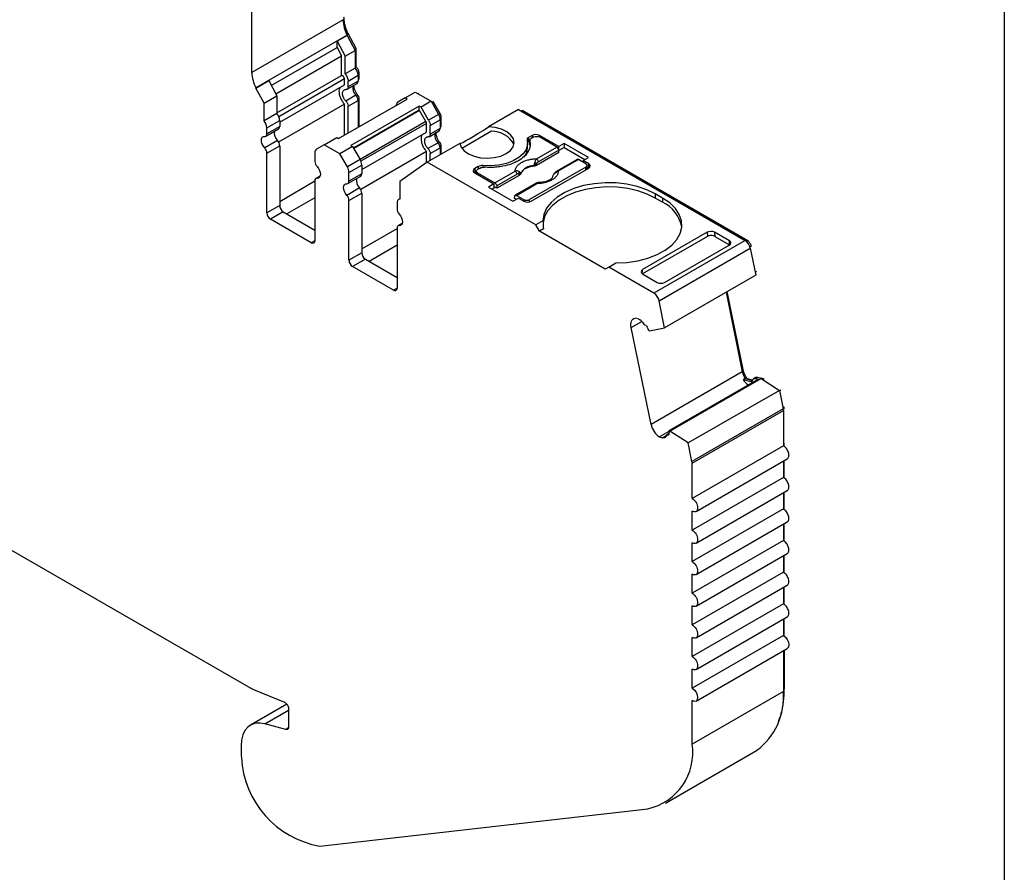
# Model space of a CAD drawing. Header units: millimetres. Extents: x 6 to 273, y 6 to 210.
# Tile 7 of 8: x 235 to 273, y 146 to 179. Entities that reach past the tile are written whole.
import ezdxf

# ---------------------------------------------------------------- set-up
doc = ezdxf.new("R2010")
doc.units = ezdxf.units.MM
doc.linetypes.add('SLD-Solid', pattern=[0])
doc.layers.add('TEXT', color=140, linetype='SLD-Solid', lineweight=25)

msp = doc.modelspace()

# ---------------------------------------------------------------- linework, layer by layer
for p, q in [((243.885, 176.568), (243.885, 181.894)), ((247.421, 178.609), (243.885, 176.568)), ((247.579, 178.003), (244.043, 175.962)), ((247.579, 178.001), (247.19, 177.777)), ((247.614, 178.077), (247.559, 178.045)), ((247.561, 178.041), (247.614, 178.072)), ((247.579, 178.001), (247.579, 178.003)), ((247.579, 178.001), (247.893, 177.419)), ((247.614, 178.072), (247.614, 178.077)), ((247.928, 177.489), (247.614, 178.072)), ((244.639, 176.06), (247.19, 177.533)), ((247.19, 177.533), (247.19, 177.777)), ((247.19, 177.777), (247.504, 177.194)), ((247.19, 177.533), (247.363, 177.213)), ((247.872, 177.457), (247.928, 177.489)), ((247.928, 176.78), (247.928, 177.489)), ((244.811, 175.74), (247.363, 177.213)), ((247.363, 176.443), (247.363, 177.213)), ((247.504, 177.194), (247.893, 177.419)), ((247.504, 176.509), (247.504, 177.194)), ((247.893, 177.419), (247.893, 176.733)), ((247.893, 176.733), (247.504, 176.509)), ((247.893, 176.759), (247.928, 176.78)), ((244.853, 174.994), (247.363, 176.443)), ((247.614, 176.23), (248.003, 176.455)), ((247.994, 176.531), (248.039, 176.557)), ((248.003, 176.455), (248.003, 176.227)), ((248.003, 176.309), (248.039, 176.329)), ((248.039, 176.329), (248.039, 176.557)), ((244.043, 175.96), (244.538, 176.246)), ((244.043, 175.962), (244.043, 175.96)), ((244.358, 175.378), (244.043, 175.96)), ((244.538, 176.246), (244.853, 175.663)), ((247.473, 176.312), (244.932, 174.845)), ((244.963, 174.635), (247.473, 176.084)), ((247.473, 176.084), (247.473, 176.312)), ((247.573, 175.911), (247.962, 176.136)), ((247.614, 176.003), (247.614, 176.23)), ((248.003, 176.227), (247.614, 176.003)), ((248.003, 176.275), (248.018, 176.284)), ((244.358, 175.378), (244.853, 175.663)), ((244.853, 175.663), (244.853, 174.978)), ((247.918, 175.678), (247.529, 175.453)), ((247.996, 175.68), (247.942, 175.649)), ((247.991, 175.553), (248.039, 175.581)), ((248.039, 174.459), (248.039, 175.581)), ((249.83, 175.575), (249.538, 175.406)), ((249.83, 175.575), (250.218, 175.799)), ((249.9, 175.534), (249.83, 175.575)), ((250.218, 175.799), (250.832, 175.445)), ((250.318, 175.741), (250.354, 175.762)), ((244.358, 174.692), (244.358, 175.378)), ((247.473, 175.336), (244.921, 173.863)), ((247.249, 174.003), (249.9, 175.534)), ((247.473, 174.133), (247.473, 175.336)), ((247.614, 175.254), (248.003, 175.479)), ((247.614, 174.214), (247.614, 175.254)), ((250.372, 175.261), (247.72, 173.731)), ((248.003, 175.479), (248.003, 174.439)), ((250.372, 175.098), (250.372, 175.261)), ((250.443, 175.221), (250.372, 175.261)), ((250.832, 175.445), (250.443, 175.221)), ((250.734, 174.716), (250.443, 175.221)), ((250.832, 175.445), (251.123, 174.94)), ((250.852, 175.409), (250.908, 175.442)), ((251.179, 174.973), (250.908, 175.442)), ((244.853, 174.978), (244.358, 174.692)), ((250.372, 175.098), (247.826, 173.629)), ((250.384, 175.091), (247.832, 173.618)), ((250.384, 175.091), (250.372, 175.098)), ((250.634, 174.658), (250.384, 175.091)), ((251.123, 174.94), (250.734, 174.716)), ((251.123, 174.94), (251.179, 174.973)), ((251.176, 174.808), (251.221, 174.833)), ((251.221, 174.492), (251.221, 174.833)), ((254.219, 175.123), (253.057, 174.453)), ((254.219, 175.123), (263, 170.054)), ((254.321, 175.064), (254.356, 175.084)), ((263.106, 170.033), (254.356, 175.084)), ((244.468, 174.414), (244.963, 174.7)), ((244.963, 174.472), (244.468, 174.186)), ((244.468, 174.186), (244.468, 174.414)), ((244.963, 174.7), (244.963, 174.472)), ((250.634, 174.658), (248.082, 173.185)), ((250.655, 174.588), (248.114, 173.121)), ((250.655, 174.248), (250.655, 174.588)), ((250.796, 174.507), (251.185, 174.731)), ((250.796, 174.166), (250.796, 174.507)), ((251.185, 174.731), (251.185, 174.39)), ((251.185, 174.472), (251.221, 174.492)), ((251.185, 174.438), (251.2, 174.447)), ((244.426, 174.095), (244.921, 174.381)), ((246.683, 173.758), (247.178, 174.044)), ((247.178, 174.044), (247.249, 174.003)), ((248.145, 172.798), (250.655, 174.248)), ((250.755, 174.074), (251.144, 174.299)), ((251.185, 174.39), (250.796, 174.166)), ((253.17, 174.282), (252.025, 173.621)), ((254.749, 174.123), (254.607, 174.041)), ((254.607, 174.041), (254.607, 173.878)), ((254.82, 174.062), (254.714, 174)), ((254.749, 174.123), (254.749, 174.021)), ((255.777, 173.693), (255.032, 174.123)), ((255.032, 174.123), (255.032, 174.062)), ((255.709, 173.67), (255.032, 174.062)), ((244.878, 173.922), (244.383, 173.637)), ((244.468, 173.438), (244.963, 173.724)), ((244.963, 173.724), (244.963, 171.403)), ((246.683, 173.758), (246.391, 173.59)), ((247.296, 173.404), (246.683, 173.758)), ((247.791, 173.69), (247.296, 173.404)), ((247.72, 173.731), (247.791, 173.69)), ((247.791, 173.69), (248.082, 173.185)), ((251.951, 173.814), (250.683, 173.082)), ((251.1, 173.841), (250.711, 173.616)), ((251.178, 173.843), (251.124, 173.812)), ((251.173, 173.716), (251.221, 173.744)), ((251.221, 173.392), (251.221, 173.744)), ((254.57, 173.643), (254.57, 173.807)), ((254.657, 173.906), (254.607, 173.878)), ((254.655, 173.919), (254.655, 173.755)), ((254.657, 173.739), (254.657, 173.902)), ((254.922, 173.216), (255.709, 173.67)), ((255.989, 173.815), (255.777, 173.693)), ((255.777, 173.568), (255.777, 173.693)), ((255.989, 173.652), (255.782, 173.532)), ((256.937, 173.268), (255.989, 173.815)), ((255.989, 173.815), (255.989, 173.652)), ((255.989, 173.652), (256.796, 173.186)), ((244.468, 171.118), (244.468, 173.438)), ((246.329, 173.452), (246.329, 173.112)), ((247.588, 172.899), (247.296, 173.404)), ((250.655, 173.499), (248.103, 172.026)), ((250.655, 173.062), (250.655, 173.499)), ((250.796, 173.418), (251.185, 173.642)), ((250.796, 173.147), (250.796, 173.418)), ((251.185, 173.642), (251.185, 173.372)), ((255.787, 173.463), (254.921, 172.963)), ((255.78, 173.555), (254.993, 173.101)), ((255.787, 173.463), (255.78, 173.555)), ((256.725, 173.145), (256.937, 173.268)), ((248.082, 173.185), (247.588, 172.899)), ((247.65, 172.69), (248.145, 172.976)), ((248.145, 172.976), (248.145, 172.635)), ((250.683, 173.082), (249.621, 172.339)), ((254.89, 170.653), (250.683, 173.082)), ((252.663, 172.919), (252.522, 172.837)), ((252.663, 172.919), (252.663, 172.817)), ((252.836, 172.951), (252.836, 172.888)), ((256.835, 172.898), (254.643, 171.633)), ((254.815, 172.946), (254.815, 172.931)), ((254.921, 172.963), (254.918, 173.028)), ((256.496, 173.192), (255.709, 172.738)), ((256.546, 173.187), (255.759, 172.733)), ((256.835, 173.021), (256.546, 173.187)), ((256.941, 173.021), (256.725, 173.145)), ((256.725, 173.145), (256.725, 173.084)), ((256.835, 172.796), (256.835, 172.898)), ((256.879, 172.822), (256.879, 172.959)), ((256.941, 172.857), (256.879, 172.893)), ((256.941, 172.857), (256.941, 173.021)), ((246.532, 172.548), (246.371, 172.455)), ((246.414, 172.464), (246.524, 172.527)), ((247.608, 172.258), (248.103, 172.544)), ((247.65, 172.349), (247.65, 172.69)), ((248.145, 172.635), (247.65, 172.349)), ((252.522, 172.837), (252.522, 172.674)), ((252.584, 172.71), (252.522, 172.674)), ((252.522, 172.674), (253.267, 172.243)), ((252.584, 172.735), (252.584, 172.638)), ((252.734, 172.857), (252.628, 172.796)), ((252.628, 172.674), (253.305, 172.283)), ((252.628, 172.613), (252.628, 172.674)), ((253.305, 172.283), (254.092, 172.737)), ((254.163, 172.622), (253.376, 172.167)), ((254.248, 172.574), (253.382, 172.075)), ((254.248, 172.574), (254.242, 172.637)), ((254.303, 172.635), (254.302, 172.65)), ((254.714, 171.572), (256.941, 172.857)), ((244.963, 171.567), (246.329, 172.356)), ((246.329, 172.363), (246.329, 170.043)), ((249.621, 172.339), (249.621, 171.653)), ((253.267, 172.243), (253.055, 172.121)), ((253.055, 172.121), (254.003, 171.574)), ((253.267, 172.243), (253.267, 172.08)), ((253.382, 172.075), (253.267, 172.141)), ((253.376, 172.167), (253.382, 172.075)), ((254.879, 172.259), (254.092, 171.804)), ((254.142, 171.8), (254.929, 172.254)), ((248.06, 172.085), (247.565, 171.8)), ((247.65, 171.601), (248.145, 171.887)), ((248.145, 171.887), (248.145, 169.566)), ((253.267, 172.08), (253.196, 172.039)), ((254.065, 171.681), (254.072, 171.766)), ((254.142, 171.8), (254.431, 171.633)), ((259.805, 171.694), (259.522, 171.857)), ((259.522, 171.857), (259.522, 171.694)), ((244.963, 171.403), (244.468, 171.118)), ((246.329, 171.702), (245.246, 171.077)), ((247.65, 169.281), (247.65, 171.601)), ((249.511, 171.502), (249.511, 171.275)), ((249.621, 171.667), (249.573, 171.64)), ((254.003, 171.574), (254.215, 171.696)), ((254.127, 171.645), (254.065, 171.681)), ((254.215, 171.696), (254.431, 171.572)), ((254.431, 171.633), (254.431, 171.572)), ((254.643, 171.546), (254.643, 171.633)), ((259.805, 171.531), (259.522, 171.694)), ((259.805, 171.694), (259.805, 171.531)), ((245.104, 171.158), (244.609, 170.873)), ((245.104, 171.158), (246.329, 170.451)), ((246.188, 169.961), (244.609, 170.873)), ((249.714, 170.711), (249.553, 170.618)), ((249.596, 170.627), (249.706, 170.69)), ((255.169, 170.814), (254.89, 170.653)), ((255.032, 170.408), (254.89, 170.653)), ((248.145, 169.73), (249.511, 170.519)), ((249.511, 170.526), (249.511, 168.206)), ((255.183, 170.496), (255.032, 170.408)), ((257.577, 168.939), (255.032, 170.408)), ((261.537, 170.367), (259.028, 168.919)), ((261.537, 170.367), (261.549, 170.211)), ((262.392, 170.037), (261.82, 170.367)), ((261.82, 170.367), (261.832, 170.211)), ((246.329, 170.043), (246.188, 169.961)), ((249.511, 169.865), (248.427, 169.24)), ((261.549, 170.211), (259.027, 168.755)), ((263, 170.054), (259.464, 168.013)), ((259.882, 168.425), (262.391, 169.874)), ((261.832, 170.211), (262.404, 169.882)), ((262.404, 169.882), (262.392, 170.037)), ((263.062, 170.007), (263.106, 170.033)), ((263.191, 169.804), (263.243, 169.833)), ((263.25, 169.8), (263.243, 169.833)), ((248.145, 169.566), (247.65, 169.281)), ((259.669, 167.713), (263.205, 169.754)), ((263.205, 169.754), (263.418, 168.711)), ((248.286, 169.321), (247.791, 169.036)), ((248.286, 169.321), (249.511, 168.614)), ((257.719, 169.02), (257.997, 169.181)), ((249.37, 168.124), (247.791, 169.036)), ((257.719, 169.02), (257.577, 168.939)), ((259.464, 168.013), (257.719, 169.02)), ((259.016, 168.762), (259.028, 168.919)), ((259.027, 168.755), (259.599, 168.425)), ((263.418, 168.711), (259.883, 166.67)), ((263.395, 168.827), (263.443, 168.855)), ((249.511, 168.206), (249.37, 168.124)), ((262.263, 168.045), (262.894, 164.964)), ((262.932, 165.043), (262.312, 168.073)), ((259.883, 166.67), (259.669, 167.713)), ((258.59, 166.678), (258.998, 166.914)), ((258.859, 167.008), (258.739, 167.04)), ((259.358, 162.923), (258.59, 166.678)), ((259.166, 166.756), (259.116, 166.77)), ((259.297, 166.552), (259.255, 166.563)), ((259.297, 166.552), (259.883, 166.67)), ((262.894, 164.964), (259.358, 162.923)), ((262.883, 165.015), (262.932, 165.043)), ((263.516, 164.674), (260.051, 162.674)), ((260.092, 162.663), (263.628, 164.704)), ((263.001, 164.702), (262.93, 164.661)), ((262.93, 164.661), (263.23, 164.581)), ((263.001, 164.702), (263.301, 164.622)), ((263.091, 164.683), (263.085, 164.68)), ((263.287, 164.631), (263.091, 164.683)), ((263.23, 164.581), (263.279, 164.609)), ((263.402, 164.735), (263.331, 164.694)), ((263.484, 164.742), (263.414, 164.701)), ((263.414, 164.701), (263.516, 164.674)), ((263.587, 164.715), (263.484, 164.742)), ((263.628, 164.704), (263.587, 164.715)), ((263.711, 164.687), (263.609, 164.714)), ((263.628, 164.704), (264.332, 164.241)), ((263.701, 164.656), (263.741, 164.679)), ((263.741, 164.679), (263.711, 164.687)), ((264.332, 164.241), (260.796, 162.2)), ((264.332, 164.241), (264.479, 163.524)), ((264.334, 164.228), (264.383, 164.256)), ((264.479, 163.524), (260.943, 161.483)), ((260.95, 161.416), (264.486, 163.457)), ((264.468, 163.576), (264.516, 163.604)), ((264.477, 163.533), (264.521, 163.559)), ((264.486, 163.457), (264.486, 162.092)), ((264.521, 163.51), (264.521, 163.559)), ((260.051, 162.648), (259.681, 162.434)), ((260.051, 162.674), (260.092, 162.663)), ((260.796, 162.2), (260.092, 162.663)), ((259.681, 162.434), (259.802, 162.402)), ((259.802, 162.402), (259.95, 162.487)), ((260.048, 162.567), (259.967, 162.521)), ((259.985, 162.522), (260.046, 162.557)), ((259.985, 162.522), (260.035, 162.509)), ((260.943, 161.483), (260.796, 162.2)), ((264.486, 162.092), (260.95, 160.051)), ((264.486, 162.174), (264.521, 162.194)), ((264.521, 162.063), (264.521, 162.194)), ((261.1, 159.546), (264.636, 161.587)), ((264.486, 161.501), (264.486, 160.867)), ((264.521, 160.839), (264.521, 161.521)), ((260.95, 160.051), (260.95, 161.416)), ((264.486, 160.867), (260.95, 158.826)), ((261.1, 158.321), (264.636, 160.362)), ((264.521, 159.614), (264.521, 160.296)), ((264.486, 160.276), (264.486, 159.642)), ((264.486, 159.642), (260.95, 157.601)), ((260.95, 158.826), (260.95, 159.561)), ((261.1, 157.097), (264.636, 159.138)), ((264.486, 159.051), (264.486, 158.418)), ((264.521, 158.389), (264.521, 159.071)), ((233.708, 158.541), (243.841, 152.691)), ((264.486, 158.418), (260.95, 156.377)), ((260.95, 157.601), (260.95, 158.336)), ((261.1, 155.872), (264.636, 157.913)), ((264.486, 157.826), (264.486, 157.193)), ((264.521, 157.164), (264.521, 157.847)), ((264.486, 157.193), (260.95, 155.152)), ((260.95, 156.377), (260.95, 157.111)), ((261.1, 154.647), (264.636, 156.688)), ((264.486, 156.601), (264.486, 155.968)), ((264.521, 155.939), (264.521, 156.622)), ((264.486, 155.968), (260.95, 153.927)), ((260.95, 155.152), (260.95, 155.887)), ((261.1, 153.422), (264.636, 155.463)), ((264.486, 155.377), (264.486, 154.743)), ((264.521, 154.714), (264.521, 155.397)), ((264.486, 154.743), (260.95, 152.702)), ((260.95, 153.927), (260.95, 154.662)), ((261.1, 152.197), (264.636, 154.238)), ((264.486, 154.152), (264.486, 152.57)), ((264.521, 154.172), (264.521, 152.673)), ((260.95, 152.702), (260.95, 153.437)), ((264.521, 152.673), (264.486, 152.652)), ((243.946, 152.639), (245.147, 152.154)), ((264.486, 152.57), (260.95, 150.529)), ((245.241, 152.077), (243.834, 151.264)), ((245.309, 151.899), (245.309, 151.193)), ((260.95, 150.529), (260.95, 152.212)), ((244.39, 151.314), (245.309, 151.845)), ((245.204, 151.096), (244.39, 151.314)), ((245.303, 151.153), (245.204, 151.096)), ((243.471, 150.461), (243.471, 150.216)), ((259.915, 148.24), (263.45, 150.281)), ((246.524, 146.574), (259.23, 148.019))]:
    msp.add_line(p, q)
at = {"flags": 128}
for points in [[(251.951, 173.814), (251.999, 173.662), (252.113, 173.522), (252.284, 173.403), (252.502, 173.313), (252.752, 173.258), (253.018, 173.241), (253.283, 173.264), (253.529, 173.324), (253.741, 173.419), (253.905, 173.541), (254.01, 173.683), (254.049, 173.836), (254.02, 173.99), (253.924, 174.134), (253.768, 174.26), (253.563, 174.359), (253.32, 174.424), (253.057, 174.453)], [(244.383, 173.637), (244.331, 173.704), (244.29, 173.78), (244.264, 173.859), (244.256, 173.935), (244.264, 174), (244.29, 174.049), (244.331, 174.078), (244.383, 174.086)], [(254.551, 173.941), (254.567, 173.761), (254.518, 173.582), (254.406, 173.413), (254.235, 173.262), (254.014, 173.134), (253.751, 173.035), (253.458, 172.97), (253.149, 172.942), (252.836, 172.951)], [(246.414, 172.913), (246.466, 172.846), (246.507, 172.769), (246.533, 172.69), (246.541, 172.615), (246.533, 172.55), (246.507, 172.501), (246.466, 172.471), (246.414, 172.464)], [(247.565, 171.8), (247.513, 171.867), (247.472, 171.944), (247.446, 172.023), (247.438, 172.098), (247.446, 172.163), (247.472, 172.212), (247.513, 172.241), (247.565, 172.249)], [(259.522, 171.857), (259.194, 172.017), (258.825, 172.143), (258.424, 172.231), (258.003, 172.279), (257.574, 172.286), (257.15, 172.251), (256.741, 172.176), (256.36, 172.062), (256.018, 171.913), (255.723, 171.733), (255.485, 171.527), (255.311, 171.301), (255.204, 171.061), (255.169, 170.814)], [(259.522, 171.694), (259.203, 171.85), (258.844, 171.974), (258.455, 172.063), (258.046, 172.113), (257.628, 172.124), (257.212, 172.096), (256.811, 172.029), (256.433, 171.924), (256.091, 171.786), (255.792, 171.617), (255.545, 171.422), (255.356, 171.207), (255.231, 170.976), (255.173, 170.737), (255.171, 170.708)], [(257.997, 169.181), (258.425, 169.201), (258.84, 169.263), (259.232, 169.364), (259.589, 169.501), (259.901, 169.671), (260.159, 169.869), (260.357, 170.089), (260.487, 170.324), (260.548, 170.57), (260.536, 170.817), (260.452, 171.06), (260.299, 171.292), (260.082, 171.505), (259.805, 171.694)], [(249.596, 171.076), (249.648, 171.009), (249.689, 170.932), (249.715, 170.853), (249.723, 170.778), (249.715, 170.713), (249.689, 170.664), (249.648, 170.634), (249.596, 170.627)], [(258.59, 166.678), (258.58, 166.747), (258.578, 166.812), (258.586, 166.871), (258.601, 166.924), (258.625, 166.968), (258.657, 167.002), (258.695, 167.027), (258.739, 167.04)], [(264.486, 154.743), (264.567, 154.678), (264.636, 154.585), (264.682, 154.479), (264.698, 154.376), (264.682, 154.291), (264.636, 154.238), (264.636, 154.238)], [(260.95, 152.702), (261.031, 152.637), (261.1, 152.544), (261.146, 152.438), (261.162, 152.335), (261.146, 152.25), (261.1, 152.197), (261.031, 152.184), (260.95, 152.212)], [(244.39, 151.314), (244.199, 151.345), (244.022, 151.334), (243.863, 151.28), (243.727, 151.185), (243.617, 151.052), (243.536, 150.884), (243.487, 150.685), (243.471, 150.461)]]:
    msp.add_lwpolyline(points, dxfattribs=at)
for centre, radius, start, end in [((248.812, 178.649), 1.392, 181.6276, 207.6195), ((247.542, 176.433), 0.462, 2.6816, 40.4811), ((245.277, 176.607), 1.392, 181.6277, 207.6194), ((248.188, 175.966), 0.395, 168.7921, 226.9559), ((247.904, 176.217), 0.0995, 305.3061, 6.0062), ((247.692, 175.464), 0.311, 2.826, 43.4312), ((244.501, 174.678), 0.462, 2.6816, 40.4811), ((250.753, 174.717), 0.433, 1.9565, 31.1437), ((244.006, 174.392), 0.462, 2.6816, 40.4811), ((244.864, 174.462), 0.0995, 305.3061, 6.006), ((244.384, 174.171), 0.0853, 269.3918, 10.3652), ((245.147, 174.211), 0.395, 168.7921, 226.956), ((251.37, 174.129), 0.395, 168.7921, 226.9559), ((251.086, 174.38), 0.0995, 305.3058, 6.0064), ((253.199, 173.341), 0.941, 26.8065, 91.7504), ((254.642, 173.956), 0.0919, 112.1145, 189.0941), ((254.89, 173.85), 0.307, 62.6097, 117.3903), ((244.652, 173.708), 0.311, 2.8262, 43.4311), ((250.874, 173.627), 0.311, 2.8261, 43.4312), ((254.677, 173.753), 0.142, 119.0446, 139.603), ((244.157, 173.423), 0.311, 2.8261, 43.4314), ((246.48, 173.467), 0.151, 125.6981, 185.6204), ((253.998, 173.653), 0.571, 319.1391, 359.0469), ((246.64, 173.127), 0.311, 182.8263, 223.4312), ((247.217, 172.676), 0.433, 1.9565, 31.1438), ((247.712, 172.961), 0.433, 1.9565, 31.1437), ((252.803, 172.652), 0.301, 83.6694, 117.5975), ((254.803, 172.374), 0.573, 88.8448, 151.1498), ((254.596, 172.646), 0.5, 49.8822, 58.7426), ((254.838, 173.085), 0.155, 5.689, 57.1991), ((256.91, 172.939), 0.0873, 290.7834, 69.2166), ((248.046, 172.625), 0.0995, 305.306, 6.0062), ((252.553, 172.755), 0.0873, 110.7834, 249.2166), ((254.008, 172.606), 0.155, 5.689, 57.1991), ((254.133, 172.684), 0.118, 336.668, 18.1748), ((255.602, 172.634), 0.00686, 52.5203, 103.5056), ((255.73, 172.693), 0.0497, 54.016, 114.6959), ((246.413, 172.379), 0.0853, 89.3919, 190.3656), ((247.566, 172.334), 0.0853, 269.3919, 10.3655), ((248.329, 172.374), 0.395, 168.7921, 226.9559), ((254.9, 172.214), 0.0498, 54.0182, 114.6714), ((247.339, 171.586), 0.311, 2.8262, 43.4312), ((247.834, 171.871), 0.311, 2.8262, 43.4312), ((245.27, 171.417), 0.307, 182.6056, 237.3945), ((249.641, 171.524), 0.131, 98.3858, 189.5015), ((254.572, 171.845), 0.307, 242.6097, 297.3903), ((259.243, 170.328), 1.327, 10.5524, 64.9631), ((244.775, 171.132), 0.307, 182.6057, 237.3945), ((249.822, 171.29), 0.311, 182.8262, 223.4312), ((249.595, 170.542), 0.0853, 89.3918, 190.3653), ((246.243, 170.029), 0.0873, 230.7969, 9.2139), ((262.744, 169.659), 0.47, 11.6277, 57.0662), ((248.452, 169.58), 0.307, 182.6055, 237.3946), ((247.957, 169.295), 0.307, 182.6055, 237.3946), ((249.425, 168.192), 0.0873, 230.7971, 9.2142), ((259.209, 167.618), 0.47, 11.6278, 57.0661), ((263.683, 165.134), 0.807, 192.1609, 212.3128), ((263.561, 165.044), 0.738, 211.2207, 233.7985), ((263.452, 164.641), 0.106, 72.2508, 117.9623), ((260.135, 163.085), 0.794, 191.8185, 235.1115), ((244.263, 153.417), 0.839, 239.8498, 247.8278), ((261.917, 152.354), 2.578, 306.4912, 4.8209), ((258.745, 150.196), 2.23, 282.5615, 8.6014), ((245.297, 150.22), 1.827, 180.1073, 186.5483), ((247.14, 150.184), 3.662, 182.6985, 260.3164)]:
    msp.add_arc(centre, radius, start, end)
for centre, major_axis, ratio, start_param, end_param in [((252.999, 174.48), (1.05, 0.672), 0.043548, 3.181704, 4.740184), ((257.719, 169.347), (-1.803, 3.123), 0.577335, 0.787087, 0.89248), ((261.678, 170.285), (0.2, 0.001), 0.577279, 0.781586, 2.352382), ((261.69, 170.129), (0.2, 0.001), 0.577279, 0.781586, 2.352383), ((262.25, 169.955), (0.2, 0.001), 0.577279, 5.493975, 7.064772), ((259.169, 168.837), (0.2, 0.001), 0.577279, 2.352383, 3.923179), ((259.741, 168.507), (0.2, 0.001), 0.577279, 3.923179, 5.493975)]:
    msp.add_ellipse(centre, major_axis=major_axis, ratio=ratio, start_param=start_param, end_param=end_param)
for points, knots in [([(247.614, 178.077), (247.602, 178.104), (247.577, 178.157), (247.546, 178.238), (247.519, 178.32), (247.489, 178.428), (247.462, 178.562), (247.458, 178.661), (247.456, 178.711)], [0, 0, 0, 0, 0.124911, 0.249364, 0.374182, 0.500184, 0.74937, 1, 1, 1, 1]), ([(248.039, 176.557), (248.039, 176.594), (248.027, 176.637), (247.988, 176.717), (247.959, 176.754), (247.928, 176.78)], [0, 0, 0, 0, 0.5, 0.5, 1, 1, 1, 1]), ([(247.473, 176.312), (247.473, 176.341), (247.458, 176.379), (247.413, 176.433), (247.384, 176.448), (247.363, 176.443)], [0, 0, 0, 0, 0.5, 0.5, 1, 1, 1, 1]), ([(247.504, 176.509), (247.537, 176.469), (247.565, 176.421), (247.604, 176.324), (247.614, 176.274), (247.614, 176.23)], [0, 0, 0, 0, 0.5, 0.5, 1, 1, 1, 1]), ([(248.017, 176.284), (248.021, 176.286), (248.029, 176.291), (248.037, 176.307), (248.038, 176.322), (248.039, 176.329)], [0, 0, 0, 0, 0.2622203, 0.6311102, 1, 1, 1, 1]), ([(247.298, 175.983), (247.29, 175.97), (247.266, 175.93), (247.257, 175.835), (247.27, 175.709), (247.315, 175.575), (247.382, 175.445), (247.443, 175.372), (247.473, 175.336)], [0, 0, 0, 0, 0.093688, 0.274951, 0.456213, 0.637475, 0.818738, 1, 1, 1, 1]), ([(247.829, 176.059), (247.831, 176.032), (247.835, 175.972), (247.87, 175.872), (247.924, 175.767), (247.972, 175.709), (247.996, 175.68)], [0, 0, 0, 0, 0.2131638, 0.4754425, 0.7377213, 1, 1, 1, 1]), ([(247.529, 175.453), (247.517, 175.467), (247.493, 175.495), (247.462, 175.545), (247.432, 175.605), (247.408, 175.676), (247.399, 175.752), (247.408, 175.819), (247.434, 175.868), (247.475, 175.9), (247.511, 175.901), (247.529, 175.902)], [0, 0, 0, 0, 0.08328, 0.165662, 0.250294, 0.373781, 0.500178, 0.623657, 0.750052, 0.874275, 1, 1, 1, 1]), ([(249.538, 175.406), (249.532, 175.402), (249.519, 175.394), (249.504, 175.376), (249.49, 175.35), (249.478, 175.316), (249.477, 175.285), (249.476, 175.269)], [0, 0, 0, 0, 0.166556, 0.332331, 0.500193, 0.749367, 1, 1, 1, 1]), ([(251.199, 174.447), (251.203, 174.449), (251.211, 174.454), (251.219, 174.47), (251.22, 174.485), (251.221, 174.492)], [0, 0, 0, 0, 0.262221, 0.63111, 1, 1, 1, 1]), ([(250.48, 174.146), (250.472, 174.133), (250.448, 174.094), (250.439, 173.998), (250.452, 173.872), (250.496, 173.738), (250.564, 173.608), (250.625, 173.535), (250.655, 173.499)], [0, 0, 0, 0, 0.0936888, 0.274951, 0.4562133, 0.6374755, 0.8187378, 1, 1, 1, 1]), ([(250.711, 173.616), (250.699, 173.63), (250.675, 173.658), (250.644, 173.708), (250.614, 173.768), (250.59, 173.84), (250.581, 173.915), (250.59, 173.982), (250.616, 174.031), (250.657, 174.063), (250.693, 174.065), (250.711, 174.065)], [0, 0, 0, 0, 0.0832795, 0.1656625, 0.2502941, 0.3737808, 0.5001782, 0.6236571, 0.7500515, 0.8742751, 1, 1, 1, 1]), ([(251.009, 174.245), (251.009, 174.244), (251.004, 174.214), (251.018, 174.14), (251.051, 174.035), (251.106, 173.93), (251.154, 173.872), (251.178, 173.843)], [0, 0, 0, 0, 0.013351, 0.260014, 0.506676, 0.753338, 1, 1, 1, 1]), ([(254.82, 174.062), (254.847, 174.078), (254.886, 174.087), (254.965, 174.087), (255.004, 174.078), (255.032, 174.062)], [0, 0, 0, 0, 0.5, 0.5, 1, 1, 1, 1]), ([(254.657, 173.902), (254.662, 173.879), (254.672, 173.833), (254.674, 173.764), (254.668, 173.696), (254.653, 173.627), (254.628, 173.56), (254.572, 173.449), (254.454, 173.301), (254.228, 173.138), (253.946, 173.007), (253.653, 172.929), (253.382, 172.89), (253.142, 172.876), (252.983, 172.885), (252.903, 172.89)], [0, 0, 0, 0, 0.042112, 0.083729, 0.125101, 0.166484, 0.208132, 0.250294, 0.375098, 0.50009, 0.624895, 0.749887, 0.833557, 0.916248, 1, 1, 1, 1]), ([(254.714, 174), (254.703, 173.994), (254.683, 173.98), (254.664, 173.956), (254.653, 173.929), (254.656, 173.911), (254.657, 173.902)], [0, 0, 0, 0, 0.249233, 0.499959, 0.749241, 1, 1, 1, 1]), ([(255.78, 173.555), (255.778, 173.576), (255.77, 173.6), (255.744, 173.642), (255.727, 173.66), (255.709, 173.67)], [0, 0, 0, 0, 0.5, 0.5, 1, 1, 1, 1]), ([(254.092, 172.737), (254.093, 172.752), (254.095, 172.782), (254.106, 172.827), (254.125, 172.871), (254.16, 172.93), (254.225, 173.001), (254.332, 173.077), (254.464, 173.14), (254.611, 173.183), (254.766, 173.211), (254.87, 173.214), (254.922, 173.216)], [0, 0, 0, 0, 0.06027, 0.120056, 0.179893, 0.240314, 0.370015, 0.500128, 0.629829, 0.759943, 0.879871, 1, 1, 1, 1]), ([(254.815, 172.931), (254.79, 172.928), (254.74, 172.922), (254.667, 172.906), (254.6, 172.886), (254.536, 172.86), (254.473, 172.828), (254.412, 172.788), (254.362, 172.74), (254.323, 172.689), (254.31, 172.653), (254.303, 172.635)], [0, 0, 0, 0, 0.101069, 0.200103, 0.298615, 0.398141, 0.500173, 0.626627, 0.756016, 0.877292, 1, 1, 1, 1]), ([(254.815, 172.946), (254.819, 172.958), (254.828, 172.981), (254.839, 173.016), (254.848, 173.046), (254.853, 173.065), (254.855, 173.073)], [0, 0, 0, 0, 0.306881, 0.575882, 0.806979, 1, 1, 1, 1]), ([(254.918, 173.028), (254.906, 173.016), (254.876, 172.986), (254.838, 172.961), (254.815, 172.946)], [0, 0, 0, 0, 0.389276, 1, 1, 1, 1]), ([(254.921, 172.963), (254.911, 172.958), (254.891, 172.948), (254.855, 172.937), (254.829, 172.933), (254.815, 172.931)], [0, 0, 0, 0, 0.335719, 0.664281, 1, 1, 1, 1]), ([(254.855, 173.073), (254.859, 173.086), (254.867, 173.115), (254.883, 173.154), (254.902, 173.19), (254.915, 173.207), (254.922, 173.216)], [0, 0, 0, 0, 0.220475, 0.499075, 0.748119, 1, 1, 1, 1]), ([(254.993, 173.101), (254.978, 173.092), (254.951, 173.074), (254.929, 173.043), (254.918, 173.028)], [0, 0, 0, 0, 0.521485, 1, 1, 1, 1]), ([(256.546, 173.187), (256.538, 173.191), (256.52, 173.199), (256.503, 173.198), (256.497, 173.192), (256.497, 173.192)], [0, 0, 0, 0, 0.472475, 0.944949, 1, 1, 1, 1]), ([(256.835, 173.021), (256.863, 173.005), (256.879, 172.982), (256.879, 172.937), (256.863, 172.914), (256.835, 172.898)], [0, 0, 0, 0, 0.5, 0.5, 1, 1, 1, 1]), ([(252.628, 172.674), (252.6, 172.69), (252.584, 172.712), (252.584, 172.758), (252.6, 172.78), (252.628, 172.796)], [0, 0, 0, 0, 0.5, 0.5, 1, 1, 1, 1]), ([(254.242, 172.637), (254.234, 172.639), (254.218, 172.642), (254.191, 172.636), (254.173, 172.627), (254.163, 172.622)], [0, 0, 0, 0, 0.317222, 0.645084, 1, 1, 1, 1]), ([(254.302, 172.65), (254.298, 172.648), (254.291, 172.646), (254.274, 172.642), (254.258, 172.639), (254.246, 172.638), (254.242, 172.637)], [0, 0, 0, 0, 0.332097, 0.61117, 0.833934, 1, 1, 1, 1]), ([(254.303, 172.635), (254.3, 172.628), (254.294, 172.613), (254.275, 172.592), (254.257, 172.58), (254.248, 172.574)], [0, 0, 0, 0, 0.3357194, 0.6642806, 1, 1, 1, 1]), ([(255.759, 172.733), (255.758, 172.718), (255.757, 172.688), (255.745, 172.643), (255.727, 172.599), (255.691, 172.54), (255.627, 172.469), (255.519, 172.393), (255.387, 172.33), (255.24, 172.287), (255.086, 172.259), (254.981, 172.256), (254.929, 172.254)], [0, 0, 0, 0, 0.06027, 0.120056, 0.179893, 0.240314, 0.370015, 0.500128, 0.629829, 0.759943, 0.879871, 1, 1, 1, 1]), ([(255.544, 172.506), (255.524, 172.477), (255.482, 172.418), (255.341, 172.348), (255.173, 172.302), (255.045, 172.297), (254.991, 172.295)], [0, 0, 0, 0, 0.261846, 0.528245, 0.802184, 1, 1, 1, 1]), ([(255.709, 172.738), (255.687, 172.724), (255.649, 172.699), (255.615, 172.659), (255.6, 172.641)], [0, 0, 0, 0, 0.553024, 1, 1, 1, 1]), ([(253.305, 172.283), (253.323, 172.272), (253.34, 172.255), (253.366, 172.212), (253.374, 172.188), (253.376, 172.167)], [0, 0, 0, 0, 0.5, 0.5, 1, 1, 1, 1]), ([(254.982, 172.292), (254.965, 172.29), (254.932, 172.286), (254.897, 172.268), (254.879, 172.259)], [0, 0, 0, 0, 0.512278, 1, 1, 1, 1]), ([(254.929, 172.254), (254.943, 172.268), (254.963, 172.288), (254.977, 172.29), (254.982, 172.291)], [0, 0, 0, 0, 0.682117, 1, 1, 1, 1]), ([(254.982, 172.291), (254.983, 172.291), (254.989, 172.293), (254.993, 172.29), (254.996, 172.288)], [0, 0, 0, 0, 0.17328, 1, 1, 1, 1]), ([(254.072, 171.766), (254.073, 171.785), (254.081, 171.799), (254.107, 171.812), (254.125, 171.81), (254.142, 171.8)], [0, 0, 0, 0, 0.5, 0.5, 1, 1, 1, 1]), ([(254.431, 171.633), (254.441, 171.628), (254.46, 171.618), (254.497, 171.609), (254.543, 171.606), (254.597, 171.611), (254.627, 171.626), (254.643, 171.633)], [0, 0, 0, 0, 0.168224, 0.3311335, 0.500763, 0.7495865, 1, 1, 1, 1]), ([(263.243, 169.833), (263.235, 169.872), (263.217, 169.914), (263.168, 169.986), (263.137, 170.015), (263.106, 170.033)], [0, 0, 0, 0, 0.5, 0.5, 1, 1, 1, 1]), ([(258.859, 167.008), (258.872, 167.004), (258.898, 166.995), (258.938, 166.971), (258.982, 166.935), (259.032, 166.881), (259.06, 166.833), (259.074, 166.809)], [0, 0, 0, 0, 0.1671016, 0.3319461, 0.5003862, 0.7494426, 1, 1, 1, 1]), ([(259.166, 166.756), (259.179, 166.735), (259.203, 166.694), (259.233, 166.629), (259.248, 166.585), (259.255, 166.563)], [0, 0, 0, 0, 0.334506, 0.665494, 1, 1, 1, 1]), ([(263.091, 164.683), (263.078, 164.702), (263.053, 164.739), (263.02, 164.798), (262.986, 164.869), (262.954, 164.952), (262.939, 165.013), (262.932, 165.043)], [0, 0, 0, 0, 0.166418, 0.332427, 0.500143, 0.749348, 1, 1, 1, 1]), ([(263.23, 164.581), (263.236, 164.58), (263.249, 164.578), (263.264, 164.584), (263.276, 164.596), (263.279, 164.608), (263.281, 164.615)], [0, 0, 0, 0, 0.24851, 0.499884, 0.748539, 1, 1, 1, 1]), ([(263.281, 164.615), (263.288, 164.649), (263.304, 164.676), (263.351, 164.707), (263.381, 164.71), (263.414, 164.701)], [0, 0, 0, 0, 0.5, 0.5, 1, 1, 1, 1]), ([(260.051, 162.674), (260.052, 162.653), (260.055, 162.613), (260.05, 162.557), (260.04, 162.525), (260.035, 162.509)], [0, 0, 0, 0, 0.334506, 0.665494, 1, 1, 1, 1]), ([(259.955, 162.502), (259.952, 162.49), (259.946, 162.464), (259.927, 162.434), (259.899, 162.409), (259.858, 162.392), (259.821, 162.399), (259.802, 162.402)], [0, 0, 0, 0, 0.167102, 0.331946, 0.500386, 0.749443, 1, 1, 1, 1]), ([(264.636, 161.587), (264.665, 161.604), (264.686, 161.637), (264.702, 161.722), (264.698, 161.774), (264.666, 161.881), (264.638, 161.936), (264.569, 162.029), (264.527, 162.068), (264.486, 162.092)], [0, 0, 0, 0, 0.25, 0.25, 0.5, 0.5, 0.75, 0.75, 1, 1, 1, 1]), ([(264.636, 160.362), (264.665, 160.379), (264.686, 160.412), (264.702, 160.497), (264.698, 160.549), (264.666, 160.656), (264.638, 160.711), (264.569, 160.805), (264.527, 160.843), (264.486, 160.867)], [0, 0, 0, 0, 0.25, 0.25, 0.5, 0.5, 0.75, 0.75, 1, 1, 1, 1]), ([(260.95, 160.051), (261.006, 160.019), (261.061, 159.961), (261.139, 159.825), (261.162, 159.748), (261.162, 159.619), (261.139, 159.569), (261.061, 159.524), (261.006, 159.529), (260.95, 159.561)], [0, 0, 0, 0, 0.25, 0.25, 0.5, 0.5, 0.75, 0.75, 1, 1, 1, 1]), ([(264.636, 159.138), (264.665, 159.155), (264.686, 159.187), (264.702, 159.272), (264.698, 159.324), (264.666, 159.432), (264.638, 159.486), (264.569, 159.58), (264.527, 159.618), (264.486, 159.642)], [0, 0, 0, 0, 0.25, 0.25, 0.5, 0.5, 0.75, 0.75, 1, 1, 1, 1]), ([(260.95, 158.826), (261.006, 158.794), (261.061, 158.736), (261.139, 158.6), (261.162, 158.523), (261.162, 158.395), (261.139, 158.344), (261.061, 158.299), (261.006, 158.304), (260.95, 158.336)], [0, 0, 0, 0, 0.25, 0.25, 0.5, 0.5, 0.75, 0.75, 1, 1, 1, 1]), ([(264.636, 157.913), (264.665, 157.93), (264.686, 157.962), (264.702, 158.047), (264.698, 158.1), (264.666, 158.207), (264.638, 158.262), (264.569, 158.355), (264.527, 158.394), (264.486, 158.418)], [0, 0, 0, 0, 0.25, 0.25, 0.5, 0.5, 0.75, 0.75, 1, 1, 1, 1]), ([(260.95, 157.601), (261.006, 157.569), (261.061, 157.511), (261.139, 157.375), (261.162, 157.298), (261.162, 157.17), (261.139, 157.119), (261.061, 157.074), (261.006, 157.079), (260.95, 157.111)], [0, 0, 0, 0, 0.25, 0.25, 0.5, 0.5, 0.75, 0.75, 1, 1, 1, 1]), ([(264.636, 156.688), (264.665, 156.705), (264.686, 156.737), (264.702, 156.822), (264.698, 156.875), (264.666, 156.982), (264.638, 157.037), (264.569, 157.13), (264.527, 157.169), (264.486, 157.193)], [0, 0, 0, 0, 0.25, 0.25, 0.5, 0.5, 0.75, 0.75, 1, 1, 1, 1]), ([(260.95, 156.377), (261.006, 156.344), (261.061, 156.286), (261.139, 156.15), (261.162, 156.073), (261.162, 155.945), (261.139, 155.894), (261.061, 155.849), (261.006, 155.855), (260.95, 155.887)], [0, 0, 0, 0, 0.25, 0.25, 0.5, 0.5, 0.75, 0.75, 1, 1, 1, 1]), ([(264.636, 155.463), (264.665, 155.48), (264.686, 155.513), (264.702, 155.598), (264.698, 155.65), (264.666, 155.757), (264.638, 155.812), (264.569, 155.905), (264.527, 155.944), (264.486, 155.968)], [0, 0, 0, 0, 0.25, 0.25, 0.5, 0.5, 0.75, 0.75, 1, 1, 1, 1]), ([(260.95, 155.152), (261.006, 155.12), (261.061, 155.061), (261.139, 154.925), (261.162, 154.848), (261.162, 154.72), (261.139, 154.67), (261.061, 154.624), (261.006, 154.63), (260.95, 154.662)], [0, 0, 0, 0, 0.25, 0.25, 0.5, 0.5, 0.75, 0.75, 1, 1, 1, 1]), ([(260.95, 153.927), (261.006, 153.895), (261.061, 153.837), (261.139, 153.701), (261.162, 153.624), (261.162, 153.495), (261.139, 153.445), (261.061, 153.399), (261.006, 153.405), (260.95, 153.437)], [0, 0, 0, 0, 0.25, 0.25, 0.5, 0.5, 0.75, 0.75, 1, 1, 1, 1]), ([(264.296, 151.4), (264.336, 151.504), (264.425, 151.74), (264.504, 152.167), (264.515, 152.504), (264.521, 152.673)], [0, 0, 0, 0, 0.280591, 0.640296, 1, 1, 1, 1]), ([(245.147, 152.154), (245.157, 152.149), (245.177, 152.14), (245.207, 152.116), (245.235, 152.087), (245.26, 152.052), (245.281, 152.014), (245.297, 151.975), (245.307, 151.935), (245.308, 151.911), (245.309, 151.899)], [0, 0, 0, 0, 0.127624, 0.2495, 0.371756, 0.500465, 0.623898, 0.750214, 0.874378, 1, 1, 1, 1]), ([(245.309, 151.193), (245.308, 151.181), (245.307, 151.159), (245.297, 151.131), (245.278, 151.106), (245.248, 151.089), (245.219, 151.094), (245.204, 151.096)], [0, 0, 0, 0, 0.167528, 0.331641, 0.500533, 0.749499, 1, 1, 1, 1])]:
    msp.add_open_spline(points, degree=3, knots=knots)
for points in [[(247.614, 176.003), (247.614, 175.94), (247.58, 175.898), (247.529, 175.902)], [(248.039, 175.581), (248.039, 175.613), (248.021, 175.653), (247.996, 175.68)], [(247.529, 175.453), (247.58, 175.399), (247.614, 175.318), (247.614, 175.254)], [(251.221, 174.833), (251.221, 174.876), (251.205, 174.927), (251.179, 174.973)], [(250.655, 174.588), (250.655, 174.61), (250.647, 174.635), (250.634, 174.658)], [(250.734, 174.716), (250.773, 174.648), (250.796, 174.571), (250.796, 174.507)], [(250.796, 174.166), (250.796, 174.103), (250.762, 174.062), (250.711, 174.065)], [(251.221, 173.744), (251.221, 173.776), (251.203, 173.816), (251.178, 173.843)], [(250.711, 173.616), (250.762, 173.562), (250.796, 173.481), (250.796, 173.418)], [(252.734, 172.857), (252.777, 172.883), (252.842, 172.895), (252.903, 172.89)], [(254.245, 172.721), (254.202, 172.75), (254.146, 172.752), (254.092, 172.737)], [(254.302, 172.65), (254.295, 172.675), (254.277, 172.7), (254.245, 172.721)], [(255.55, 172.522), (255.556, 172.564), (255.575, 172.606), (255.606, 172.64)], [(255.606, 172.64), (255.65, 172.687), (255.706, 172.718), (255.759, 172.733)], [(259.116, 166.77), (259.101, 166.774), (259.084, 166.79), (259.074, 166.809)], [(264.486, 163.457), (264.486, 163.478), (264.483, 163.501), (264.479, 163.524)], [(264.521, 163.559), (264.521, 163.573), (264.519, 163.588), (264.516, 163.604)], [(259.955, 162.502), (259.958, 162.518), (259.97, 162.526), (259.985, 162.522)], [(260.943, 161.483), (260.948, 161.46), (260.95, 161.437), (260.95, 161.416)]]:
    msp.add_open_spline(points, degree=3)
at = {"layer": 'TEXT'}
msp.add_line((273.05, 209.55), (273.05, 6.35), dxfattribs=at)

doc.saveas('drawing.dxf')
